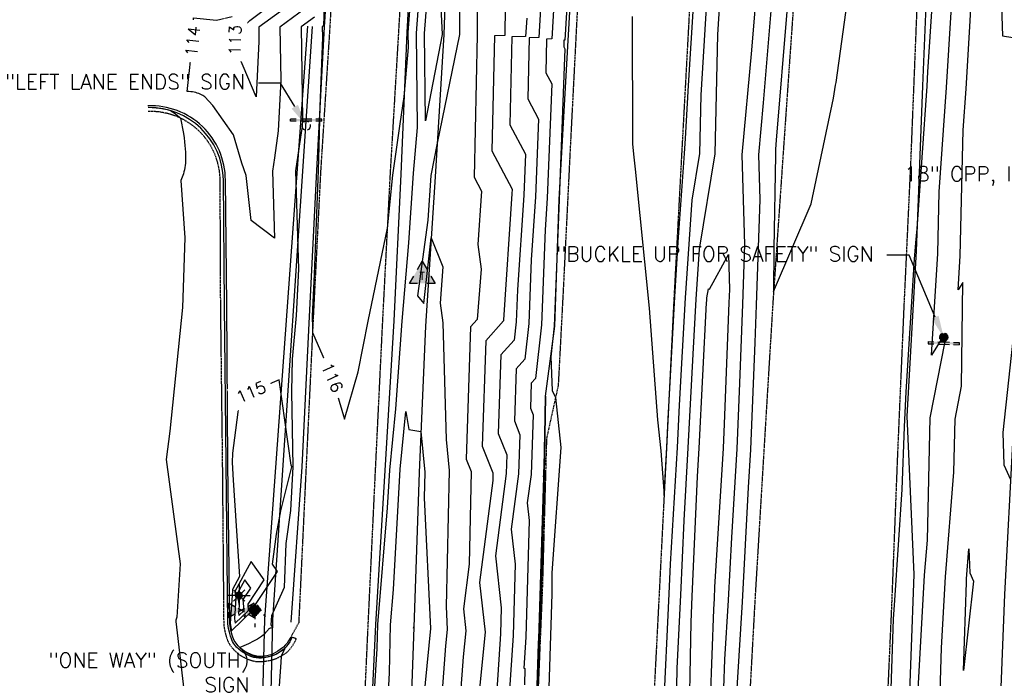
# Model space of a CAD drawing. Header units: feet. Extents: x 351431 to 355879, y 310968 to 329728.
# Tile 38 of 254: x 353233 to 353566, y 315314 to 315537. Entities that reach past the tile are written whole.
import ezdxf
from ezdxf.enums import TextEntityAlignment as Align

# ---------------------------------------------------------------- set-up
doc = ezdxf.new("R2010")
doc.units = ezdxf.units.FT
doc.header["$MEASUREMENT"] = 0
doc.linetypes.add('D25', pattern=[0.375, 0.25, -0.125])
for name, color, linetype in [('ELIF', 153, 'LINKFENCE'), ('ELIG', 41, 'Continuous'), ('ELTCH-EG2', 253, 'Continuous'), ('ELTCN-EG2', 251, 'Continuous'), ('ELUG', 153, 'EGASRT'), ('ELUTU', 153, 'UT'), ('ELYCB-BACK', 5, 'Continuous'), ('ELYCB-FL', 2, 'Continuous'), ('ELYSP', 1, 'D25'), ('ELYSS', 2, 'Continuous'), ('ESFLP', 4, 'Continuous'), ('ESFS', 153, 'Continuous'), ('ESMask', 155, 'Continuous'), ('ESUT', 2, 'Continuous'), ('ESUW', 5, 'Continuous'), ('ETFS', 6, 'Continuous'), ('ETTC', 252, 'Continuous'), ('ETUD', 4, 'Continuous')]:
    doc.layers.add(name, color=color, linetype=linetype)
doc.styles.add('ANNO-TOPO', font='simplex.shx')
doc.styles.add('L60', font='simplex', dxfattribs={"height": 2.4})
doc.styles.add('L80', font='simplex', dxfattribs={"height": 4})
doc.styles.add('ROMANSM', font='romansm.shx')
doc.linetypes.add('EGASRT', pattern='A,0.15,-0.07,0.15,-0.04,["G",ROMANSM,S=0.08,R=0,X=-0.005,Y=-0.04],-0.12,0.15,-0.07,0.15,-0.04,[")",ROMANSM,S=0.08,R=0,X=-0.09,Y=-0.04],-0.075', length=1.015)
doc.linetypes.add('LINKFENCE', pattern='A,0.25,-0.08,0.25,-0.08,["X",ROMANSM,S=0.08,R=0,X=-0.004,Y=-0.04],-0.12', length=0.78)
doc.linetypes.add('UT', pattern='A,0.25,-0.07,0.07,-0.07,0.07,-0.07,0.25,-0.08,["UT",ROMANSM,S=0.08,R=0,X=-0.04,Y=-0.04],-0.15', length=1.08)

# ---------------------------------------------------------------- blocks, each defined once
blk = doc.blocks.new('ESUTPED')
for points in [[(-0.0325, 0.0438), (0, 0.1), (0.0325, 0.0438)], [(-0.0325, -0.05), (-0.0866, -0.05), (-0.058, -0.0005)], [(0.058, -0.0005), (0.0866, -0.05), (0.0325, -0.05)]]:
    blk.add_lwpolyline(points)
at = {"layer": 'ESMask'}
blk.add_solid([(-0.0866, -0.05), (0, 0.1), (0.0866, -0.05)], dxfattribs=at)
at = {"style": 'L60'}
blk.add_text('T', height=0.0528, dxfattribs=at).set_placement((0, -0.0001), align=Align.MIDDLE)
blk = doc.blocks.new('ESUFHYDRANT')
at = {"layer": 'ESMask'}
h = blk.add_hatch(color=256, dxfattribs=at)
edge = h.paths.add_edge_path()
edge.add_arc((0, 0), 0.0366, 0, 360)
for p, q in [((-0.0338, 0.0139), (-0.0451, -0.0039)), ((0.0338, 0.0139), (0.0451, -0.0039)), ((-0.0607, -0.0286), (-0.072, -0.0464)), ((0.0011, -0.0366), (0.0011, -0.0603)), ((0.0607, -0.0286), (0.072, -0.0464)), ((0.0011, -0.0895), (0.0011, -0.1132))]:
    blk.add_line(p, q)
for start, end in [(113.50274, 198.71626), (341.52342, 67.39151), (244.79631, 295.44337)]:
    blk.add_arc((0, 0), 0.0366, start, end)
blk = doc.blocks.new('ESUVALVE')
for p, q in [((-0.0866, 0.0124), (-0.0866, 0.0495)), ((-0.0433, 0.0247), (-0.0866, 0.0495)), ((0.0217, -0.0124), (-0.0217, 0.0124)), ((0.0217, 0.0124), (-0.0217, -0.0124)), ((0.0866, 0.0495), (0.0433, 0.0247)), ((0.0866, 0.0124), (0.0866, 0.0495)), ((-0.0866, -0.0495), (-0.0866, -0.0124)), ((-0.0433, -0.0247), (-0.0866, -0.0495)), ((0.0866, -0.0495), (0.0433, -0.0247)), ((0.0866, -0.0495), (0.0866, -0.0124))]:
    blk.add_line(p, q)
at = {"layer": 'ESMask'}
blk.add_solid([(-0.0866, -0.0495), (-0.0866, 0.0495), (0.0866, 0.0495), (0.0866, -0.0495)], dxfattribs=at)
blk = doc.blocks.new('ESILLITE')
at = {"layer": 'ESMask'}
h = blk.add_hatch(color=256, dxfattribs=at)
edge = h.paths.add_edge_path()
edge.add_arc((0, 0), 0.0225, 0, 360)
for p, q in [((0, 0.075), (0, 0.0225)), ((-0.0159, 0.0159), (-0.0369, 0.0373)), ((0.0159, 0.016), (0.0377, 0.0382)), ((-0.0225, 0), (-0.075, 0)), ((-0.016, -0.0159), (-0.0374, -0.0369)), ((0, -0.0225), (0, -0.075)), ((0.0159, -0.0159), (0.0373, -0.0369)), ((0.0225, 0), (0.0749, 0))]:
    blk.add_line(p, q)
for start, end in [(145.54526, 169.42532), (100.65502, 124.23499), (55.83594, 79.34498), (10.57822, 34.52567), (190.73539, 214.19261), (235.50303, 259.34498), (280.65502, 304.414), (325.72448, 349.26816)]:
    blk.add_arc((0, 0), 0.0225, start, end)
blk = doc.blocks.new('ESIPUBSIGN')
at = {"layer": 'ESMask'}
h = blk.add_hatch(color=256, dxfattribs=at)
edge = h.paths.add_edge_path()
edge.add_arc((0, 0), 0.03, 90, 450)
for p, q in [((-0.03, 0.1047), (-0.0447, 0.1047)), ((-0.0447, 0.1047), (-0.0447, 0.066)), ((-0.03, 0.1047), (-0.03, 0.066)), ((-0.0447, 0.0381), (-0.0447, -0.0393)), ((-0.03, 0.0381), (-0.03, -0.0393)), ((-0.0447, -0.0672), (-0.0447, -0.1059)), ((-0.03, -0.1059), (-0.0447, -0.1059)), ((-0.03, -0.0672), (-0.03, -0.1059))]:
    blk.add_line(p, q)
for start, end in [(144.23142, 216.35632), (17.97024, 107.04945), (253.53828, 340.78828)]:
    blk.add_arc((0, 0), 0.03, start, end)
blk.add_solid([(-0.0447, -0.1059), (-0.03, -0.1059), (-0.0447, 0.1047), (-0.03, 0.1047)], dxfattribs=at)

msp = doc.modelspace()

# ---------------------------------------------------------------- linework, layer by layer
at = {"layer": 'ELIF', "flags": 128}
for points in [[(353446.66, 316455.16), (353441.21, 316398.45), (353437.4, 316358.94), (353432.49, 316305.57), (353428.73, 316251.41), (353423.74, 316193.33), (353420.43, 316144.75), (353415.59, 316093.3), (353411.64, 316042.68), (353407.35, 315989.4), (353403.04, 315934.92), (353398.63, 315884.6), (353395.56, 315837.15), (353390.83, 315786.1), (353387.96, 315736.75), (353384.09, 315683.86), (353381.41, 315634.43), (353378.64, 315583.95), (353376.89, 315532.03), (353373.87, 315483.93), (353370.61, 315433.45), (353368.51, 315384.07), (353366.68, 315331.73), (353364.84, 315277.81), (353362.03, 315227.27), (353359.72, 315177.38), (353356.57, 315123.73), (353354.09, 315075.84), (353353.53, 315023.74), (353353.34, 314972.13), (353352.04, 314875.88), (353349.67, 314831.3), (353346.73, 314781.26), (353345.08, 314736.45)], [(353590.89, 315799.54), (353589.12, 315765.38), (353587.33, 315722.4), (353583.83, 315668.18), (353581.22, 315612.58), (353577.82, 315559.24), (353574.76, 315503.46), (353572.22, 315452.45), (353569.2, 315396.15), (353566.45, 315342.84), (353560.58, 315194.6), (353558.12, 315144.66), (353557.54, 315124.94), (353555.97, 315072.04), (353554.1, 315019.7), (353551.98, 314968.07), (353550.69, 314926.41)]]:
    msp.add_lwpolyline(points, dxfattribs=at)
at = {"layer": 'ELIG', "flags": 128}
msp.add_lwpolyline([(353411.2, 315409.84), (353410.73, 315383.24), (353409.24, 315327.69), (353407.28, 315276.68), (353404.76, 315226.79), (353402.97, 315180.41), (353400.26, 315131.89), (353395.67, 315085.38), (353390.73, 315039.68), (353384.53, 315008.44)], dxfattribs=at)
at = {"layer": 'ELTCH-EG2', "flags": 128}
for points, elevation in [([(353430.1, 315773.14), (353427.91, 315731.84), (353427.78, 315723.14), (353425.38, 315680.67), (353424.62, 315673.08), (353422.61, 315630.89), (353422.76, 315625.7), (353420.58, 315580.28), (353420.52, 315577.02), (353417.81, 315530.13), (353417.46, 315530.12), (353417.41, 315527.9), (353417.8, 315527.16), (353415.81, 315476.3), (353415.8, 315476.18), (353414.15, 315433.48), (353412.99, 315423.17), (353413.52, 315411.8), (353414.6, 315409.34), (353416.45, 315392.5), (353413.32, 315350.09), (353413.31, 315343.06), (353412.05, 315300.74)], 121), ([(353451.07, 315302.3), (353453.06, 315343), (353453.5, 315353.05), (353455.79, 315392.5), (353456.52, 315406.78), (353458.5, 315443.02), (353460.78, 315476.03), (353463.37, 315491.79), (353463.84, 315511.55), (353465.74, 315543.04), (353467.68, 315569.48), (353469.54, 315592.59), (353471.48, 315621.46), (353473.05, 315642.94), (353474.75, 315667.39), (353476.63, 315691.92), (353478.85, 315717.41), (353481.46, 315742.09), (353483.74, 315771.72)], 121), ([(353500.48, 315764.76), (353498.97, 315740.65), (353497.6, 315716.01), (353496.44, 315691.23), (353495.21, 315670.31), (353493.55, 315641), (353492.46, 315619.41), (353491.08, 315591.74), (353489.53, 315572.89), (353487.53, 315541.46), (353484.83, 315508.99), (353483.23, 315491.42), (353483.68, 315476.34), (353482.46, 315440.6), (353481.97, 315428.01), (353480.51, 315391.85), (353479.71, 315378.92), (353477.65, 315340.36), (353475.44, 315303.79)], 121), ([(353527.41, 315290.83), (353528.92, 315334.42), (353529.37, 315340.84), (353531.81, 315378.26), (353532.56, 315399.47), (353533.14, 315411.34), (353535.97, 315456.09), (353536.39, 315461.68), (353536.84, 315466.38), (353540.23, 315514.64), (353540.51, 315519.44), (353543.71, 315568.73), (353544.35, 315577.27), (353547.78, 315624.41), (353548.93, 315636.04), (353551.76, 315679.17), (353552.23, 315692.58), (353557.77, 315735.22), (353557.56, 315752.07)], 121), ([(353544.14, 315294.94), (353545.12, 315324.78), (353546.49, 315348.74), (353549.26, 315384.12), (353549.66, 315402.01), (353551.87, 315413.17), (353552.27, 315448.24), (353550.72, 315445.75), (353551.43, 315457.29), (353552.44, 315499.74), (353553.42, 315513.71), (353556.15, 315559.87), (353556.68, 315568.06), (353560.31, 315616.88), (353560.8, 315623.58), (353566, 315676.41), (353566.12, 315678.27), (353568, 315732.1)], 119), ([(353375.62, 315586.85), (353375.94, 315590.67), (353376.34, 315590.03), (353376.05, 315585.16), (353375.11, 315554.78), (353376.25, 315532.07), (353370.66, 315502.83), (353370.33, 315532.41), (353371.23, 315544.04), (353375.49, 315585.26), (353375.62, 315586.85)], 114), ([(353566.66, 315582.96), (353564.55, 315565.45), (353565.72, 315531.59), (353576.22, 315529.97)], 119), ([(353326.37, 315561.64), (353329.53, 315579.69), (353328.74, 315563.89), (353327.13, 315549.1), (353326.94, 315543.73), (353314.27, 315534.53), (353314.34, 315529.65), (353313.37, 315510.98), (353306.19, 315527.98), (353306.38, 315534.66), (353309.91, 315535.49), (353311.24, 315536.82), (353321.95, 315544.87), (353324.71, 315545.77), (353326.08, 315558.77), (353326.37, 315561.64)], 113), ([(353337.76, 315580.59), (353336.15, 315534.95), (353335.75, 315534.66), (353335.8, 315531.19), (353334.98, 315507.72), (353334.55, 315494.16), (353334.31, 315486.09), (353333.02, 315451.02), (353332.31, 315436.86), (353332.39, 315432.84), (353332.44, 315431.4), (353339.14, 315416.09), (353343.21, 315402.09), (353347.86, 315418.08), (353351.28, 315435.13), (353357.82, 315466.57), (353359.58, 315484.47), (353362.05, 315501.85), (353363.38, 315510.97), (353364.87, 315527.61), (353364.81, 315532.71), (353368.11, 315575.54)], 116), ([(353388.13, 315573.39), (353388.17, 315532.04), (353388.15, 315531.91), (353388.17, 315531.83), (353387.05, 315483.89), (353389.6, 315479.09), (353388.33, 315461.07), (353389.44, 315452.73), (353388.07, 315435.78), (353385.87, 315433.29), (353384.39, 315388.57), (353386.08, 315384.35), (353385.44, 315353.05), (353383.46, 315337.91), (353384.31, 315330.51), (353383.43, 315321.69), (353381.59, 315297.52)], 116), ([(353397.78, 315561.35), (353397.43, 315531.77), (353394.03, 315531.66), (353393.12, 315492.7), (353399.95, 315479.83), (353399.88, 315478.18), (353397, 315435.66), (353396.99, 315435.41), (353396.98, 315435.27), (353391, 315428.53), (353389.83, 315392.89), (353393.42, 315383.93), (353393.37, 315381.34), (353388.86, 315346.89), (353390.79, 315330.05), (353388.8, 315309.96)], 117), ([(353492.96, 315541.17), (353489.24, 315496.39), (353489, 315493.26), (353488.92, 315491.42), (353488.44, 315459.64), (353488.34, 315445.22), (353501.02, 315474.88), (353508.59, 315510.49), (353509.29, 315514.96), (353509.51, 315515.88), (353516.12, 315564.04)], 122), ([(353410.08, 315550.75), (353408.93, 315531), (353405.75, 315530.89), (353405.27, 315510.3), (353408.87, 315503.5), (353407.85, 315477.24), (353406.4, 315455.92), (353405.57, 315434.44), (353404.21, 315422.33), (353401.28, 315419.02), (353400.7, 315401.52), (353402.59, 315396.8), (353402.11, 315383.58), (353399.66, 315364.84), (353401.01, 315353.07), (353400.26, 315328.93), (353398.99, 315309.01)], 119), ([(353440.51, 315538.19), (353440.59, 315495.04), (353441.08, 315490.59), (353441.51, 315486.6), (353446.29, 315439.53), (353449.09, 315401.88), (353450.23, 315391.36), (353451.31, 315376.22), (353452.22, 315392.65), (353452.74, 315402.17), (353454.97, 315443.38), (353456.07, 315461.91), (353458.19, 315491.87), (353458.53, 315496.9), (353459.58, 315514.78), (353461.32, 315543.4)], 122), ([(353330.01, 315540.8), (353321.43, 315534.57), (353321.69, 315516.57), (353320.81, 315499.49), (353319.61, 315490.38), (353318.92, 315485.88), (353319.62, 315463.25), (353311.73, 315469.18), (353310.04, 315484.38), (353308.59, 315488.63), (353305.71, 315498.14), (353298.74, 315508.06), (353296.1, 315510.98), (353295.73, 315511.23), (353295.34, 315511.47), (353294.92, 315511.69), (353294.48, 315511.9), (353294.01, 315512.09), (353293.51, 315512.26), (353292.99, 315512.42), (353292.44, 315512.54), (353291.87, 315512.65), (353291.28, 315512.73), (353290.66, 315512.79), (353290.02, 315512.81), (353291.99, 315530.11), (353292.2, 315537.72), (353300.04, 315536.89), (353305.32, 315538.13)], 114), ([(353404.86, 315537.62), (353404.5, 315531.43), (353399.89, 315531.27), (353399.2, 315501.5), (353404.41, 315491.66), (353403.86, 315477.71), (353401.7, 315445.79), (353401.28, 315434.93), (353400.59, 315428.8), (353396.14, 315423.77), (353395.26, 315397.2), (353398.14, 315390.04), (353397.91, 315383.74), (353394.26, 315355.86), (353396.27, 315338.35), (353396, 315329.51), (353394.12, 315300.14)], 118), ([(353276.89, 315507.46), (353277.05, 315507.46), (353278.19, 315507.43), (353278.32, 315507.43), (353279.48, 315507.34), (353279.59, 315507.33), (353280.77, 315507.18), (353280.85, 315507.17), (353282.05, 315506.96), (353282.09, 315506.95), (353283.31, 315506.66), (353284.4, 315506.35), (353284.54, 315506.28), (353284.58, 315506.25), (353285.66, 315505.59), (353286.09, 315505.25), (353286.72, 315504.81), (353287.6, 315504), (353287.69, 315503.93), (353287.82, 315503.78), (353288.18, 315502.08), (353288.52, 315500.27), (353288.8, 315498.64), (353289.01, 315497.16), (353289.17, 315495.8), (353289.29, 315494.55), (353289.41, 315493.41), (353289.49, 315492.34), (353289.53, 315491.33), (353289.54, 315490.38), (353289.51, 315489.48), (353289.46, 315488.63), (353289.38, 315487.83), (353289.27, 315487.06), (353289.14, 315486.34), (353288.99, 315485.65), (353288.81, 315485), (353288.62, 315484.38), (353288.41, 315483.79), (353288.19, 315483.23), (353287.95, 315482.7), (353289.27, 315463.29), (353288.45, 315439.84), (353284.17, 315398.03), (353282.99, 315388.45), (353287.75, 315353.12), (353286.55, 315335.19), (353286.43, 315334.78), (353286.36, 315334.48), (353286.29, 315334.18), (353286.27, 315334.03), (353286.25, 315333.9), (353286.24, 315333.79), (353286.24, 315333.69), (353290.22, 315299.99)], 114), ([(353459.7, 315291.96), (353460.42, 315333.5), (353460.84, 315342.15), (353462.64, 315382.64), (353463.19, 315392.21), (353465.69, 315441.33), (353465.74, 315442.21), (353465.8, 315443.02), (353466.3, 315446.06), (353466.65, 315445.98), (353473.04, 315457.72)], 119), ([(353473.04, 315457.72), (353473.39, 315445.86), (353473.24, 315441.33), (353471.66, 315400.45), (353471.32, 315392.22), (353468.4, 315345.24), (353468.2, 315341.42), (353467.98, 315337.79), (353466.35, 315291.77)], 119), ([(353571.63, 315450.59), (353565.87, 315397.54), (353566.19, 315386.65), (353568.46, 315381.68)], 119), ([(353357.08, 315290.44), (353358.46, 315316.3), (353358.81, 315332.52), (353359.81, 315344.49), (353362.11, 315385.13), (353364.02, 315404.62)], 114), ([(353364.02, 315404.62), (353365.07, 315398.58), (353369.1, 315397.85), (353370.44, 315384.18), (353370.25, 315375.45), (353372.35, 315331.34), (353369.29, 315300.32)], 114), ([(353408.73, 315326.77), (353408.77, 315326.76), (353408.76, 315326.23), (353407.17, 315276.7), (353407.18, 315276.62), (353407.13, 315276.15), (353407.1, 315275.72), (353404.94, 315230.23), (353407.17, 315273.84), (353407.42, 315279.92), (353408.73, 315313.41), (353409.69, 315336.4), (353410.56, 315371.48), (353410.9, 315385.7), (353410.92, 315394.32), (353410.52, 315383.25), (353410.46, 315382.79), (353410.49, 315382.51), (353408.8, 315327.75), (353408.73, 315326.77)], 121), ([(353554.38, 315358.19), (353554.62, 315350.13), (353555.91, 315347.3), (353552.54, 315317.14), (353553.52, 315346.9), (353553.59, 315348.15), (353554.38, 315358.19)], 118), ([(353306.55, 315341.56), (353306.04, 315334.75), (353306.17, 315333.82), (353306.31, 315333.1), (353310.85, 315337.45), (353310.66, 315339.59), (353316.1, 315347.74), (353311.74, 315354.01), (353306.16, 315343.78), (353306.55, 315341.56)], 116), ([(353307.66, 315339.07), (353307.46, 315336.35), (353307.51, 315335.98), (353307.57, 315335.69), (353309.38, 315337.43), (353309.04, 315341.12), (353311.56, 315344.9), (353309.54, 315347.8), (353306.96, 315343.06), (353307.66, 315339.07)], 117), ([(353366.66, 315331.73), (353366.69, 315331.87), (353366.69, 315331.73), (353366.68, 315331.64), (353366.64, 315331.44), (353366.66, 315331.73)], 113)]:
    msp.add_lwpolyline(points, dxfattribs=dict(at, elevation=elevation))
at = {"layer": 'ELTCN-EG2', "flags": 128}
for points, elevation in [([(353455.3, 315292.03), (353455.75, 315317.9), (353456.95, 315342.58), (353458.07, 315367.85), (353459.49, 315392.35), (353461.11, 315424.05), (353462.12, 315442.62), (353463.29, 315459.52), (353468.57, 315491.71), (353469.53, 315532.04), (353470.17, 315542.68), (353470.83, 315551.61), (353474.1, 315592.49), (353475, 315605.84), (353477.7, 315642.66), (353478.19, 315649.65), (353481.42, 315691.83), (353482.2, 315700.87), (353486.51, 315741.59), (353490.27, 315790.46)], 120), ([(353536.72, 315302.65), (353539.38, 315349.33), (353540.31, 315361.2), (353541.23, 315402.53), (353546.34, 315428.32), (353546.37, 315431.1), (353541.74, 315423.65), (353543.85, 315458.1), (353544.35, 315478.93), (353546.82, 315514.18), (353548.33, 315539.66), (353550.2, 315568.39), (353552.33, 315597.08), (353554.29, 315623.99), (353557.46, 315656.23), (353558.94, 315678.72), (353560.12, 315712.34), (353563.06, 315734.98), (353562.62, 315770.83)], 120), ([(353494.1, 315747), (353493.73, 315741.02), (353493.39, 315734.9), (353491.36, 315691.49), (353489.21, 315654.84), (353488.47, 315641.73), (353486.58, 315604.15), (353485.98, 315592.11), (353483.03, 315556.28), (353482.1, 315541.74), (353480.86, 315526.73), (353477.63, 315491.42), (353478.54, 315461.1), (353477.85, 315440.97), (353476.81, 315414.23), (353475.92, 315392.04), (353474.05, 315362.08), (353472.92, 315340.89), (353471.71, 315320.79), (353470.68, 315291.81)], 120), ([(353351.65, 315280.64), (353354.36, 315324.56), (353354.53, 315332.66), (353357.83, 315372.14), (353358.54, 315384.81), (353360.58, 315405.58), (353362.8, 315435.13), (353365.05, 315461.64), (353366.55, 315485.23), (353367.93, 315500.65), (353367.57, 315532.56), (353369.67, 315559.79), (353372.29, 315585.11), (353373.77, 315603.26), (353376.37, 315634.52), (353378.97, 315665.35), (353383.3, 315678.29)], 115), ([(353383.3, 315678.29), (353383.52, 315673.29), (353382.09, 315636.93), (353382.02, 315634.36), (353378.88, 315584.76), (353378.91, 315583.87), (353382.14, 315551.37), (353382.16, 315532.04), (353374.58, 315495.28), (353372.5, 315484.44), (353371.43, 315469.3), (353367.9, 315443.78), (353370.14, 315441.1), (353372.54, 315463.33), (353376.48, 315453.56), (353375.61, 315441.24), (353376.49, 315434.66), (353377.61, 315395.23), (353378.65, 315384.67), (353377.63, 315338.79), (353378, 315330.96), (353377.46, 315325.45), (353375.27, 315296.57)], 115), ([(353415.3, 315563.88), (353413.37, 315530.56), (353411.6, 315530.5), (353411.34, 315519.1), (353413.34, 315515.33), (353411.83, 315476.77), (353411.1, 315466.05), (353409.86, 315433.96), (353407.83, 315415.86), (353406.42, 315414.26), (353406.14, 315405.83), (353407.05, 315403.56), (353406.32, 315383.41), (353405.06, 315373.82), (353405.75, 315367.79), (353404.53, 315328.34), (353403.86, 315317.89), (353404.19, 315317.8), (353404.17, 315312.24)], 120), ([(353333.08, 315537.87), (353328.59, 315534.62), (353329.05, 315503.49), (353328.92, 315500.98), (353328.74, 315499.64), (353326.66, 315485.99), (353327.69, 315452.73), (353326.9, 315437.04), (353325.56, 315422.29), (353325.38, 315411.39), (353325.76, 315385.92), (353325.06, 315371.19), (353323.46, 315360.06), (353322.84, 315345.15), (353318.61, 315335.6), (353318.32, 315332.55), (353319.08, 315331.49), (353318.49, 315331.43), (353318.27, 315331.42), (353318.08, 315331.4), (353317.95, 315331.36), (353317.89, 315331.34), (353317.78, 315331.26), (353317.68, 315331.16), (353317.59, 315331.05), (353317.49, 315330.92), (353317.37, 315330.76), (353317.23, 315330.59), (353317.14, 315330.5), (353316.96, 315330.3), (353316.74, 315330.08), (353316.49, 315329.8), (353316.17, 315329.48), (353315.75, 315329.09), (353315.2, 315328.65), (353314.86, 315328.41), (353313.86, 315327.77), (353312.55, 315327.02), (353310.82, 315326.17), (353308.48, 315325.17), (353307.83, 315324.94), (353308, 315324.77), (353308, 315324.76), (353308.75, 315324.12), (353308.79, 315324.09), (353309.56, 315323.54), (353309.66, 315323.48), (353310.45, 315323), (353310.63, 315322.91), (353311.43, 315322.48), (353311.54, 315322.44), (353311.86, 315322.29), (353312.11, 315322.2), (353312.69, 315321.97), (353313.01, 315321.89), (353313.53, 315321.74), (353313.91, 315321.69), (353314.37, 315321.61), (353314.83, 315321.6), (353315.23, 315321.57), (353315.59, 315321.59), (353316.13, 315321.62), (353316.45, 315321.66), (353317.09, 315321.75), (353317.24, 315321.77), (353317.6, 315321.84), (353317.84, 315321.9), (353318.56, 315322.08), (353318.74, 315322.15), (353319.44, 315322.39), (353319.58, 315322.46), (353320.28, 315322.77), (353320.39, 315322.84), (353321.1, 315323.23), (353321.18, 315323.28), (353321.91, 315323.75), (353321.97, 315323.8), (353322.76, 315324.35), (353322.76, 315324.36), (353323.04, 315324.57), (353322.9, 315324.19), (353322.78, 315323.9), (353322.4, 315323.09), (353321.9, 315322.09), (353321.86, 315322.02), (353321.8, 315321.91), (353321.69, 315319.98), (353319.24, 315284.6)], 115), ([(353305.44, 315344.05), (353304.62, 315333.14), (353304.83, 315331.65), (353305.05, 315330.5), (353312.33, 315337.48), (353312.27, 315338.05), (353320.64, 315350.59), (353318.92, 315353.06), (353320.31, 315363.21), (353321.71, 315371.05), (353325.45, 315385.97), (353325.28, 315386.52), (353321.16, 315415.37), (353307.87, 315409.61), (353305.45, 315390.56), (353305.27, 315387.44), (353305.57, 315381.5), (353307.75, 315348.86), (353305.36, 315344.49), (353305.44, 315344.05)], 115)]:
    msp.add_lwpolyline(points, dxfattribs=dict(at, elevation=elevation))
at = {"layer": 'ELUG', "flags": 128}
msp.add_lwpolyline([(353330.77, 315534.83), (353316.2, 315334.47), (353314.91, 315281.45), (353312.51, 315199.76), (353311.63, 315161.15), (353310.59, 315151.24), (353309.6, 315138.17), (353304.73, 315116.33), (353294.78, 315100.51), (353287.39, 315082.8), (353275.64, 315055.85), (353275.79, 315055.91), (353291, 315053), (353299.71, 315046.64), (353302.44, 315037.03), (353304.89, 315022)], dxfattribs=at)
at = {"layer": 'ELUTU', "flags": 128}
msp.add_lwpolyline([(353332.37, 315534.72), (353318.95, 315334.27), (353317.72, 315280.59), (353315.81, 315199.94), (353313.56, 315160.99), (353311.44, 315151.04), (353309.6, 315138.17), (353306.29, 315118.16), (353300.62, 315107.61), (353294.17, 315100.27), (353289.81, 315082.52), (353276.74, 315056.19)], dxfattribs=at)
at = {"layer": 'ELYCB-BACK', "flags": 128}
msp.add_lwpolyline([(353325.14, 315328.34), (353324.35, 315327.12), (353323.83, 315326.4), (353323.25, 315325.68), (353322.63, 315325.05), (353322.32, 315324.79), (353321.53, 315324.2), (353320.76, 315323.67), (353319.99, 315323.21), (353319.2, 315322.81), (353318.37, 315322.47), (353317.46, 315322.21), (353316.97, 315322.1), (353316.08, 315321.95), (353315.22, 315321.88), (353314.39, 315321.89), (353313.58, 315321.98), (353312.76, 315322.16), (353311.93, 315322.44), (353311.51, 315322.62), (353310.51, 315323.09), (353309.6, 315323.59), (353308.77, 315324.15), (353308, 315324.77), (353307.29, 315325.49), (353306.62, 315326.31), (353306.3, 315326.77), (353306.01, 315327.27), (353305.75, 315327.84), (353305.51, 315328.44), (353305.31, 315329.08), (353304.98, 315330.36), (353304.76, 315331.53), (353304.54, 315333.05), (353303.83, 315387.31), (353303.48, 315440.6), (353303.01, 315482.88, 0.42469), (353276.82, 315507.93)], format="xyb", dxfattribs=at)
at = {"layer": 'ELYCB-FL', "flags": 128}
msp.add_lwpolyline([(353325.49, 315328.18), (353325.14, 315327.52), (353324.76, 315326.85), (353324.26, 315326.08), (353323.7, 315325.3), (353323.39, 315324.94), (353323.08, 315324.62), (353322.77, 315324.34), (353321.94, 315323.72), (353321.14, 315323.17), (353320.33, 315322.7), (353319.5, 315322.3), (353318.61, 315321.97), (353317.65, 315321.7), (353317.14, 315321.59), (353316.17, 315321.42), (353315.24, 315321.33), (353314.33, 315321.32), (353313.45, 315321.39), (353312.56, 315321.57), (353311.65, 315321.85), (353311.18, 315322.04), (353310.14, 315322.52), (353309.19, 315323.05), (353308.33, 315323.63), (353307.53, 315324.3), (353306.8, 315325.05), (353306.1, 315325.92), (353305.76, 315326.39), (353305.45, 315326.91), (353305.18, 315327.49), (353304.93, 315328.12), (353304.71, 315328.77), (353304.35, 315330.09), (353304.09, 315331.3), (353303.84, 315332.88), (353303.23, 315387.15), (353302.69, 315440.64), (353302.37, 315482.92, 0.410455), (353276.9, 315507.39)], format="xyb", dxfattribs=at)
at = {"layer": 'ELYSP', "flags": 128}
for points in [[(353326.82, 314541.64), (353327.67, 314589.18), (353328.59, 314637.38), (353329.67, 314686.66), (353330.45, 314733.13), (353331.44, 314782.3), (353332.78, 314832.24), (353333.9, 314877.48), (353335.56, 314925.36), (353336.78, 314972.86), (353338.36, 315025.53), (353340.14, 315075.64), (353341.98, 315124.35), (353344.43, 315176.91), (353346.5, 315227.95), (353348.8, 315278.39), (353351.26, 315332.22), (353353.73, 315384.31), (353356.18, 315434.82), (353358.75, 315484.35), (353361.61, 315532.63), (353364.72, 315584.6), (353367.85, 315634.54), (353371.39, 315686.17), (353374.73, 315737.41), (353381.91, 315837.51), (353385.53, 315886.11), (353389.61, 315938.06), (353393.67, 315990), (353398.23, 316043.26), (353402.39, 316094.4), (353406.62, 316148.16), (353410.78, 316200.98), (353415.03, 316253.88), (353419.16, 316305.1), (353423.47, 316359.01), (353427.47, 316407.78), (353431.26, 316456.03), (353434.75, 316503), (353437.71, 316550.55), (353441.32, 316589.73), (353444.68, 316628.8), (353449.45, 316681.16), (353453.89, 316731.87), (353460.66, 316781.54), (353467.08, 316829.74), (353475.28, 316878.08), (353487.96, 316928.01), (353500.53, 316977.16), (353505.41, 316996.76), (353518.91, 317045.55), (353530.58, 317095.06), (353536.96, 317128.45), (353538.2, 317132.8), (353539.65, 317135.26), (353541.18, 317135.34), (353542.61, 317133.86), (353540.45, 317094.32), (353537.03, 317044.48), (353533.11, 316994.14), (353529.48, 316944.3), (353525.41, 316894.11), (353521.22, 316844.59), (353517.42, 316795.43), (353514.02, 316745.06), (353512.26, 316722.33), (353512.2, 316714.72)], [(353487.77, 316416.86), (353487.58, 316415.17), (353485.2, 316395.98), (353481.24, 316345.69), (353477.3, 316296), (353472.3, 316246.77), (353468.39, 316196.37), (353464.89, 316146.92), (353460.96, 316097.2), (353457.01, 316045.29), (353453.1, 315995.53), (353449.13, 315945.57), (353445.18, 315895.6), (353441.39, 315845.6), (353437.65, 315795.71), (353434.66, 315745.03), (353431.23, 315695.03), (353428.28, 315645.38), (353425.57, 315595.37), (353422.2, 315545.07), (353419.66, 315495.5), (353417.16, 315444.98), (353415.51, 315413.49), (353411.56, 315395.53), (353410.17, 315345.61), (353408.09, 315295.55), (353406.07, 315245.51), (353404.18, 315194.67), (353401.78, 315145), (353397.39, 315095.67), (353392.38, 315045.84), (353386.26, 314994.98), (353382.33, 314944.87), (353376.72, 314895.08), (353371.43, 314844.83), (353366.76, 314794.61), (353361.55, 314744.83), (353356.14, 314694.55), (353350.68, 314644.51), (353344.94, 314594.37), (353339.09, 314544.42), (353335.9, 314517.91), (353334.06, 314515.7), (353331.53, 314515.57), (353328.62, 314517.12), (353328.42, 314520.83), (353328.42, 314529.72), (353326.73, 314540.98)], [(353524.49, 316413.88), (353524.61, 316413.04), (353522.51, 316393.32), (353518.81, 316343.26), (353514.85, 316293.25), (353510.71, 316243.6), (353506.72, 316192.9), (353502.74, 316143.78), (353498.5, 316090.73), (353494.8, 316042.24), (353490.55, 315991.28), (353486.77, 315942.68), (353483, 315891.97), (353479.43, 315842.82), (353475.75, 315792.64), (353472.07, 315743.06), (353468.72, 315692.15), (353465.5, 315643.39), (353462.66, 315592.75), (353460.03, 315543.38), (353457.24, 315491.85), (353454.65, 315443.38), (353452.14, 315392.66), (353449.65, 315343.36), (353447.03, 315292.28), (353444.9, 315243.34), (353442.9, 315193.38), (353439.06, 315093.1), (353437.64, 315043.64), (353435.96, 314994.29), (353434.32, 314943.18), (353432.77, 314893.66), (353431.23, 314843.25), (353429.61, 314793.81), (353428.53, 314743.36), (353427.94, 314692.11), (353427.25, 314642.92), (353427.03, 314593.37), (353426.96, 314543.18), (353426.97, 314493.16), (353426.98, 314443.13), (353427.08, 314392.26), (353427.22, 314343.16), (353427.19, 314291.98), (353427.39, 314242.82), (353427.55, 314191.99), (353427.79, 314142.72), (353428.09, 314091.63), (353428.36, 314043.08), (353428.66, 313992.69), (353429.26, 313953.97), (353430.76, 313949.54), (353431.79, 313934.36), (353433.74, 313912.65), (353434.98, 313907.83), (353440.97, 313904.25), (353444.53, 313904.64)], [(353559.19, 316411.12), (353559.2, 316410.37), (353557.52, 316390.15), (353553.28, 316339.75), (353549.22, 316290.55), (353545.11, 316240.56), (353540.93, 316190.85), (353536.8, 316141.36), (353532.78, 316090.65), (353528.76, 316039.45), (353525.11, 315989.76), (353521.45, 315940.03), (353518.02, 315890.06), (353514.41, 315839.22), (353511, 315790.58), (353507.68, 315739.83), (353504.55, 315690.81), (353501.28, 315639.99), (353498.09, 315591.2), (353494.97, 315541), (353491.51, 315491.33), (353487.99, 315440.1), (353485.05, 315391.63), (353481.95, 315339.85), (353479.33, 315291.85), (353476.64, 315240.98), (353473.94, 315192.16), (353471.41, 315140.03), (353469.27, 315092.1), (353466.6, 315041.32), (353464.73, 314992.36), (353462.66, 314941.39), (353460.73, 314892.35), (353458.85, 314842.53), (353457.12, 314792.74), (353455.57, 314742.25), (353454.06, 314692.78), (353452.47, 314642.26), (353450.98, 314592.97), (353449.49, 314542.55), (353448.15, 314492.82), (353446.58, 314442.74), (353445.32, 314392.52), (353444.92, 314342.76), (353444.36, 314292.98), (353444.37, 314242.79), (353444.55, 314192.68), (353444.64, 314143.35), (353444.83, 314092.79), (353444.74, 314041.78), (353445.12, 313992.71), (353445.21, 313954.09), (353444.53, 313904.64)], [(353501.59, 314671.52), (353502.18, 314691.77), (353503.39, 314741.65), (353504.39, 314791.07), (353505.58, 314841.27), (353507.33, 314891.61), (353509.94, 314941.27), (353512.49, 314990.85), (353514.7, 315040.83), (353516.87, 315090.94), (353519.56, 315140.74), (353521.76, 315190.65), (353524.17, 315239.87), (353526.13, 315290.06), (353528.33, 315339.42), (353530.28, 315389.25), (353532.43, 315439.05), (353534.76, 315488.91), (353536.78, 315539.24), (353539.26, 315588.84), (353541.99, 315639.27), (353544.85, 315680.49), (353545.66, 315688.05), (353549.09, 315724.34), (353550.06, 315738.4), (353553.19, 315787.89), (353555.91, 315838.02), (353558.77, 315887.87), (353561.26, 315937.55), (353564.26, 315987.35), (353567.74, 316036.94), (353571.38, 316086.73), (353574.17, 316138.12), (353578.43, 316188.17), (353582.53, 316238), (353586.27, 316287.53), (353586.62, 316292.75), (353587.59, 316317.28), (353589.15, 316337.86), (353593.38, 316387.54), (353593.98, 316399.11), (353594.83, 316407.84), (353594.88, 316408.06)]]:
    msp.add_lwpolyline(points, dxfattribs=at)
msp.add_lwpolyline([(353315.12, 315745.6), (353327.48, 315744.94), (353336.63, 315738.72), (353347.57, 315730), (353350.71, 315727.27), (353347.95, 315688.47), (353344.43, 315636.21), (353341.24, 315586.17), (353338.28, 315534.38), (353335.19, 315486.07), (353332.71, 315436.89), (353330.26, 315385.66), (353327.78, 315333.27), (353325.18, 315328.56), (353326.76, 315327.97), (353326.81, 315327.56), (353326.42, 315326.82), (353325.98, 315326.06), (353325.43, 315325.19), (353324.78, 315324.31), (353324.44, 315323.9), (353324.09, 315323.54), (353323.73, 315323.23), (353322.8, 315322.55), (353321.89, 315321.97), (353320.98, 315321.47), (353320.04, 315321.05), (353319.04, 315320.7), (353317.97, 315320.43), (353317.4, 315320.31), (353316.3, 315320.14), (353315.25, 315320.04), (353314.24, 315320.03), (353313.24, 315320.11), (353312.24, 315320.31), (353311.22, 315320.63), (353310.7, 315320.83), (353309.53, 315321.38), (353308.46, 315321.97), (353307.49, 315322.64), (353307.04, 315323), (353306.6, 315323.39), (353306.17, 315323.8), (353305.36, 315324.71), (353304.59, 315325.75), (353304.26, 315326.3), (353303.96, 315326.92), (353303.69, 315327.6), (353303.45, 315328.3), (353303.07, 315329.72), (353302.8, 315331.02), (353302.54, 315332.72), (353302.06, 315387.57), (353301.41, 315440.58), (353301.23, 315482.81, 0.423148), (353276.84, 315506.03)], format="xyb", dxfattribs=at)
at = {"layer": 'ELYSS', "flags": 128}
for points in [[(353380.51, 315787.92), (353378.31, 315737.62), (353374.44, 315687.04), (353370.23, 315634.63), (353367.18, 315584.88), (353364.29, 315532.73), (353362.29, 315484.86), (353359.97, 315435.31), (353356.93, 315384.66), (353353.8, 315332.68), (353351.1, 315278.34)], [(353556.19, 315790.98), (353553.08, 315735.44), (353546.99, 315679.47), (353544.1, 315624.64), (353540.96, 315568.87), (353538.7, 315514.75), (353536.55, 315458.88), (353533.36, 315403.02), (353535.79, 315349.62), (353533.67, 315294.62), (353528.67, 315243.03), (353525.98, 315190.22), (353525.53, 315133.11), (353525.69, 315075.71), (353520.38, 315024.54), (353516.63, 314970.25), (353514.51, 314917.48), (353510.55, 314854.47), (353508.39, 314800.39), (353506.31, 314750.12), (353504.55, 314699.36), (353508.44, 314667.63), (353504.15, 314614.21), (353502.31, 314561.72)], [(353407.28, 315276.68), (353409.24, 315327.69), (353410.73, 315383.24), (353411.2, 315409.84), (353414.38, 315433.45), (353415.85, 315476.29), (353418.88, 315530.03), (353421.83, 315580.33), (353424.82, 315630.68), (353427.92, 315680.42), (353431.46, 315731.65), (353434.99, 315784.3)], [(353344.64, 315697.81), (353346.31, 315688.74), (353343.02, 315636.17), (353339.74, 315586.48), (353336.44, 315534.67), (353333.81, 315486.1), (353331.32, 315436.79), (353328.8, 315385.98), (353325.16, 315333.45)]]:
    msp.add_lwpolyline(points, dxfattribs=at)
at = {"layer": 'ETFS', "linetype": 'ByBlock', "lineweight": -2}
for p, q in [((353321.67, 315515.65), (353314.17, 315515.65)), ((353534.16, 315457.45), (353526.66, 315457.45))]:
    msp.add_line(p, q, dxfattribs=at)
for points in [[(353326.46, 315507.67), (353321.67, 315515.65)], [(353542.95, 315436.54), (353534.16, 315457.45)]]:
    msp.add_lwpolyline(points, dxfattribs=at)
at = {"layer": 'ETFS'}
for points in [[(353327.53, 315508.31), (353330.32, 315501.23), (353325.39, 315507.02)], [(353544.11, 315437.02), (353545.86, 315429.62), (353541.8, 315436.05)]]:
    msp.add_solid(points, dxfattribs=at)

# ---------------------------------------------------------------- block references
at = {"layer": 'ESFLP', "xscale": 50, "yscale": 50, "zscale": 50}
msp.add_blockref('ESILLITE', (353307.65, 315342.44), dxfattribs=at)
at = {"layer": 'ESFS'}
for p, xscale, yscale, zscale, rotation in [((353330.32, 315501.23), 50, 50, 50, 270), ((353545.86, 315429.62), 50.0000000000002, 50.0000000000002, 50.0000000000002, 88.18418583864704)]:
    msp.add_blockref('ESIPUBSIGN', p, dxfattribs=dict(at, xscale=xscale, yscale=yscale, zscale=zscale, rotation=rotation))
at = {"layer": 'ESUT', "xscale": 50, "yscale": 50, "zscale": 50}
msp.add_blockref('ESUTPED', (353369.57, 315450.44), dxfattribs=at)
at = {"layer": 'ESUW', "xscale": 50, "yscale": 50, "zscale": 50}
for name, p in [('ESUVALVE', (353308.4, 315337.42)), ('ESUFHYDRANT', (353312.87, 315337.48))]:
    msp.add_blockref(name, p, dxfattribs=at)

# ---------------------------------------------------------------- texts
at = {"layer": 'ETFS', "char_height": 5, "attachment_point": 3, "style": 'ANNO-TOPO'}
for s, insert, width in [('"LEFT LANE ENDS" SIGN', (353309.67, 315518.6), 93.3961), ('"BUCKLE UP FOR SAFETY" SIGN', (353522.16, 315460.4), 123.5416), ('"ONE WAY" (SOUTH)\\PSIGN', (353311.09, 315323.13), 77.2978)]:
    msp.add_mtext(s, dxfattribs=dict(at, insert=insert, width=width))
at = {"layer": 'ETUD', "insert": (353606.43, 315487.45), "char_height": 5, "attachment_point": 3, "style": 'ANNO-TOPO'}
msp.add_mtext('18" CPP, INV=119.32', dxfattribs=at)

# ---------------------------------------------------------------- next in the draw order: texts
at = {"layer": 'ETTC', "char_height": 4, "attachment_point": 5, "style": 'L80', "bg_fill": 3, "box_fill_scale": 1.5, "bg_fill_color": 256, "bg_fill_true_color": 13158600, "bg_fill_transparency": 0}
for s, insert, rotation in [('{114}', (353291.96, 315529.81, 114), 83.488), ('{113}', (353306.25, 315530.19, 113), 88.3902), ('{116}', (353339.12, 315416.14, 116), 293.6434), ('{115}', (353311.68, 315411.26, 115), 23.4277)]:
    msp.add_mtext(s, dxfattribs=dict(at, insert=insert, rotation=rotation))

doc.saveas('drawing.dxf')
